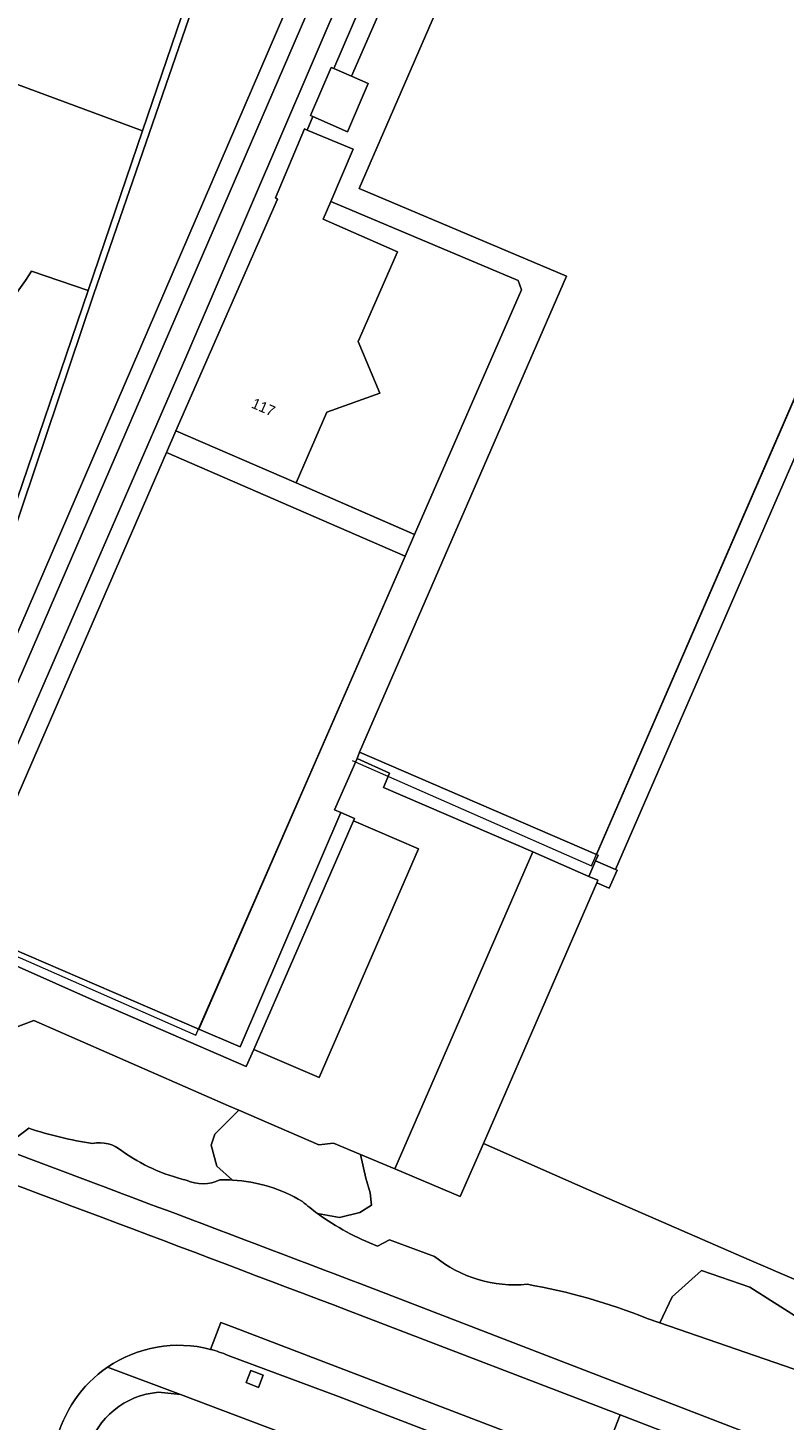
# Model space of a CAD drawing. Header units: metres. Extents: x 151448 to 154749, y 463108 to 465296.
# Tile 245 of 256: x 153652 to 153706, y 463759 to 463858. Entities that reach past the tile are written whole.
import ezdxf
from ezdxf.enums import TextEntityAlignment as Align

# ---------------------------------------------------------------- set-up
doc = ezdxf.new("R2010")
doc.units = ezdxf.units.M
for name, color, linetype, lineweight in [('B-PV-GR-BEPLANTING_CULTUUR_BOSPLANTSOEN-GV', 253, 'Continuous', 9), ('B-PV-GR-BEPLANTING_CULTUUR_HEESTERS-GV', 253, 'Continuous', 9), ('B-PV-GR-GROENVOORZIENING-GV', 253, 'Continuous', 9), ('B-PV-GR-HAAG-GV', 253, 'Continuous', 9), ('B-PV-IE-TERREINAFSCHEIDING_KUNSTMATIG_HEKWERK-G', 253, 'Continuous', 9), ('B-PV-OG-BEBOUWING-GV', 1, 'Continuous', 9), ('B-PV-OG-BEBOUWING-T18', 2, 'Continuous', 9), ('B-PV-OG-TERREIN_BEGROEID-GV', 253, 'Continuous', 9), ('B-PV-OG-TERREIN_ERF-GV', 253, 'Continuous', 9), ('B-PV-VH-GESLOTENVERHARDING_ASFALT-GV', 253, 'Continuous', 9), ('B-PV-VH-GESLOTENVERHARDING_KUNSTSTOF-GV', 253, 'Continuous', 9), ('B-PV-VH-OPENVERHARDING_BETONSTRAATSTEEN-GV', 253, 'Continuous', 9), ('B-PV-VH-OPENVERHARDING_TEGEL-GV', 253, 'Continuous', 9)]:
    doc.layers.add(name, color=color, linetype=linetype, lineweight=lineweight)
doc.styles.add('Drong', font='txt', dxfattribs={"height": 1.8})

msp = doc.modelspace()

# ---------------------------------------------------------------- linework, layer by layer
at = {"layer": 'B-PV-GR-BEPLANTING_CULTUUR_BOSPLANTSOEN-GV', "flags": 128}
msp.add_lwpolyline([(153634.379, 463824.528), (153639.191, 463822.976), (153641.11, 463824.038), (153650.406, 463820.873), (153656.627, 463839.148), (153652.606, 463840.517)], dxfattribs=at)
at = {"layer": 'B-PV-GR-BEPLANTING_CULTUUR_BOSPLANTSOEN-GV'}
msp.add_lwpolyline([(153652.606, 463840.517, -0.109406), (153643.67, 463831.465)], format="xyb", dxfattribs=at)
at = {"layer": 'B-PV-GR-BEPLANTING_CULTUUR_HEESTERS-GV', "flags": 128}
for points in [[(153667.31, 463781.021), (153666.57, 463781.34), (153652.763, 463787.373), (153647.27, 463785.294), (153642.716, 463783.541), (153641.845, 463781.552), (153646.636, 463779.784), (153647.533, 463782.013), (153651.374, 463780.639), (153650.518, 463778.313), (153652.406, 463779.741)], [(153672.888, 463773.696), (153674.444, 463773.411), (153675.879, 463773.759), (153676.706, 463774.281), (153676.619, 463775.151), (153676.314, 463776.195), (153675.932, 463777.878), (153674.009, 463778.675), (153672.99, 463778.567), (153667.31, 463781.021), (153665.615, 463779.326), (153665.354, 463778.543), (153665.746, 463777.064), (153666.854, 463776.071)], [(153666.854, 463776.071), (153665.746, 463777.064), (153665.354, 463778.543), (153665.615, 463779.326), (153667.31, 463781.021)], [(153791.833, 463721.224), (153795.987, 463728.349), (153789.692, 463733.016), (153788.591, 463733.493), (153786.843, 463734.251), (153768.551, 463742.178), (153741.089, 463754.088), (153710.372, 463767.457), (153703.504, 463770.417), (153692.097, 463775.37), (153684.656, 463778.672), (153682.994, 463774.907), (153678.365, 463776.854)], [(153678.365, 463776.854), (153675.932, 463777.878), (153676.314, 463776.195), (153676.619, 463775.151), (153676.706, 463774.281), (153675.879, 463773.759), (153674.444, 463773.411), (153672.888, 463773.696)], [(153677.147, 463771.393), (153677.998, 463771.819), (153681.187, 463770.658)], [(153696.272, 463766.257), (153697.163, 463765.949), (153698.036, 463767.781), (153700.113, 463769.645), (153703.549, 463768.484), (153708.456, 463765.359), (153708.46, 463764.98), (153709.108, 463765.234), (153710.283, 463765.278), (153712.457, 463765.017), (153715.676, 463763.538), (153717.198, 463762.886), (153718.024, 463761.929), (153718.285, 463760.45), (153717.546, 463759.406), (153715.805, 463759.058), (153714.606, 463759.364)]]:
    msp.add_lwpolyline(points, dxfattribs=at)
at = {"layer": 'B-PV-GR-BEPLANTING_CULTUUR_HEESTERS-GV'}
for points in [[(153652.406, 463779.741, 0.038301), (153656.931, 463778.652)], [(153656.931, 463778.652, -0.240504), (153659.002, 463778.142)], [(153659.002, 463778.142, 0.096633), (153663.578, 463776.056)], [(153663.578, 463776.056, 0.223288), (153665.965, 463776.083)], [(153665.965, 463776.083, -0.020229), (153666.854, 463776.071)], [(153666.854, 463776.071, -0.122662), (153671.809, 463774.548)], [(153671.809, 463774.548, 0.01908), (153672.888, 463773.696)], [(153672.888, 463773.696, 0.067454), (153677.147, 463771.393)], [(153681.187, 463770.658, 0.1991), (153687.75, 463768.679)], [(153687.75, 463768.679, -0.052095), (153696.272, 463766.257)]]:
    msp.add_lwpolyline(points, format="xyb", dxfattribs=at)
at = {"layer": 'B-PV-GR-BEPLANTING_CULTUUR_HEESTERS-GV', "flags": 128}
msp.add_lwpolyline([(153697.163, 463765.949), (153707.999, 463762.203), (153708.472, 463763.77), (153708.46, 463764.98), (153708.456, 463765.359), (153703.549, 463768.484), (153700.113, 463769.645), (153698.036, 463767.781)], close=True, dxfattribs=at)
at = {"layer": 'B-PV-GR-GROENVOORZIENING-GV', "flags": 128}
for points in [[(153603.377, 463906.339), (153600.889, 463907.2), (153594.075, 463887.336), (153595.121, 463886.974), (153601.51, 463905.928), (153645.154, 463890.761), (153652.352, 463888.26), (153671.124, 463881.736), (153660.478, 463850.461), (153656.627, 463839.148), (153650.406, 463820.873), (153648.298, 463814.681), (153643.621, 463800.941), (153644.217, 463800.753), (153651.142, 463821.423), (153656.999, 463838.842), (153666.07, 463865.17), (153671.924, 463882.659), (153652.862, 463889.217)], [(153692.607, 463798.7), (153692.786, 463799.11), (153692.671, 463799.16), (153675.867, 463806.397), (153675.686, 463805.963), (153677.992, 463804.925), (153677.554, 463803.91), (153688.149, 463799.335), (153692.128, 463797.6)], [(153669.024, 463762.232), (153668.156, 463762.569), (153667.82, 463761.705), (153668.689, 463761.369)]]:
    msp.add_lwpolyline(points, close=True, dxfattribs=at)
msp.add_lwpolyline([(153648.476, 463792.606), (153657.136, 463788.741), (153667.827, 463784.114), (153668.367, 463785.333), (153675.434, 463801.539), (153675.503, 463801.698), (153674.551, 463802.117), (153667.399, 463785.508), (153664.46, 463786.774), (153647.561, 463794.051)], dxfattribs=at)
at = {"layer": 'B-PV-GR-HAAG-GV', "flags": 128}
msp.add_lwpolyline([(153603.377, 463906.339), (153600.889, 463907.2), (153594.075, 463887.336), (153595.121, 463886.974), (153601.51, 463905.928), (153645.154, 463890.761), (153652.352, 463888.26), (153671.124, 463881.736), (153660.478, 463850.461), (153656.627, 463839.148), (153650.406, 463820.873), (153648.298, 463814.681), (153643.621, 463800.941), (153644.217, 463800.753), (153651.142, 463821.423), (153656.999, 463838.842), (153666.07, 463865.17), (153671.924, 463882.659), (153652.862, 463889.217)], close=True, dxfattribs=at)
for points in [[(153675.434, 463801.539), (153675.503, 463801.698), (153674.551, 463802.117), (153667.399, 463785.508), (153664.46, 463786.774), (153647.561, 463794.051), (153647.425, 463793.737), (153647.128, 463793.055)], [(153648.476, 463792.606), (153657.136, 463788.741), (153667.827, 463784.114), (153668.367, 463785.333), (153675.434, 463801.539)]]:
    msp.add_lwpolyline(points, dxfattribs=at)
at = {"layer": 'B-PV-IE-TERREINAFSCHEIDING_KUNSTMATIG_HEKWERK-G', "flags": 128}
for points in [[(153660.478, 463850.461), (153641.256, 463857.564), (153652.352, 463888.26)], [(153660.478, 463850.461), (153671.124, 463881.736), (153652.352, 463888.26)], [(153690.433, 463879.96), (153675.83, 463846.377)], [(153692.316, 463798.337), (153707.326, 463832.914), (153721.733, 463866.044)], [(153656.627, 463839.148), (153660.478, 463850.461)], [(153675.83, 463846.377), (153690.554, 463840.145)], [(153690.554, 463840.145), (153675.867, 463806.397)], [(153650.406, 463820.873), (153656.627, 463839.148)], [(153662.849, 463829.195), (153647.561, 463794.051)], [(153679.705, 463821.855), (153671.38, 463825.496)], [(153664.267, 463786.331), (153672.423, 463804.998), (153679.096, 463820.302)], [(153675.34, 463805.827), (153692.316, 463798.337)], [(153647.425, 463793.737), (153664.267, 463786.331)], [(153684.656, 463778.672), (153692.097, 463775.37), (153703.504, 463770.417), (153710.372, 463767.457), (153741.089, 463754.088), (153768.551, 463742.178), (153786.843, 463734.251), (153788.591, 463733.493)]]:
    msp.add_lwpolyline(points, dxfattribs=at)
at = {"layer": 'B-PV-OG-BEBOUWING-GV', "flags": 128}
for points in [[(153675.285, 463854.328), (153674.031, 463854.871), (153673.845, 463854.952), (153672.385, 463851.547), (153672.564, 463851.467), (153675.006, 463850.384), (153676.466, 463853.816)], [(153662.849, 463829.195), (153671.38, 463825.496), (153673.558, 463830.52), (153677.308, 463831.854), (153675.766, 463835.515), (153678.554, 463841.875), (153673.283, 463844.185), (153673.825, 463845.454), (153675.411, 463849.168), (153672.155, 463850.517), (153671.952, 463850.601), (153669.897, 463845.709), (153670.039, 463845.607)]]:
    msp.add_lwpolyline(points, close=True, dxfattribs=at)
at = {"layer": 'B-PV-OG-TERREIN_BEGROEID-GV', "flags": 128}
for points in [[(153652.606, 463840.517), (153656.627, 463839.148), (153660.478, 463850.461), (153641.256, 463857.564), (153652.352, 463888.26), (153645.154, 463890.761), (153641.882, 463881.137), (153638.902, 463872.374), (153626.621, 463876.163), (153625.134, 463871.806), (153622.777, 463864.895)], [(153682.287, 463884.96), (153681.898, 463885.095), (153650.665, 463812.661), (153647.53, 463805.391), (153640.047, 463788.035), (153638.216, 463782.928), (153640.336, 463788.415)], [(153643.3, 463792.088), (153647.718, 463802.388), (153651.958, 463812.128), (153651.96, 463812.133), (153680.149, 463877.304), (153682.875, 463883.461)], [(153672.155, 463850.517), (153672.564, 463851.467), (153672.385, 463851.547), (153673.845, 463854.952), (153674.031, 463854.871), (153685.679, 463881.898), (153684.291, 463882.494), (153681.686, 463876.653), (153663.54, 463834.377), (153649.278, 463801.636), (153645.652, 463793.164)], [(153647.128, 463793.055), (153647.425, 463793.737), (153647.561, 463794.051), (153662.181, 463827.66), (153662.849, 463829.195), (153670.039, 463845.607), (153669.897, 463845.709), (153671.952, 463850.601), (153672.155, 463850.517)], [(153652.406, 463779.741), (153650.518, 463778.313), (153657.191, 463775.793)], [(153681.187, 463770.658), (153677.998, 463771.819), (153677.147, 463771.393)], [(153677.122, 463768.254), (153705.8, 463757.212)], [(153707.999, 463762.203), (153697.163, 463765.949), (153696.272, 463766.257)]]:
    msp.add_lwpolyline(points, dxfattribs=at)
msp.add_lwpolyline([(153643.663, 463799.1), (153642.696, 463796.206), (153640.047, 463788.035), (153647.53, 463805.391), (153650.665, 463812.661), (153681.898, 463885.095), (153673.76, 463887.925), (153671.924, 463882.659), (153666.07, 463865.17), (153656.999, 463838.842), (153651.142, 463821.423), (153644.217, 463800.753)], close=True, dxfattribs=at)
at = {"layer": 'B-PV-OG-TERREIN_BEGROEID-GV'}
for points in [[(153643.67, 463831.465, 0.109406), (153652.606, 463840.517)], [(153656.931, 463778.652, -0.038301), (153652.406, 463779.741)], [(153659.002, 463778.142, 0.240504), (153656.931, 463778.652)], [(153663.578, 463776.056, -0.096633), (153659.002, 463778.142)], [(153657.191, 463775.793, -0.001928), (153677.122, 463768.254)], [(153665.965, 463776.083, -0.223288), (153663.578, 463776.056)], [(153666.854, 463776.071, 0.020229), (153665.965, 463776.083)], [(153671.809, 463774.548, 0.122662), (153666.854, 463776.071)], [(153672.888, 463773.696, -0.01908), (153671.809, 463774.548)], [(153677.147, 463771.393, -0.067454), (153672.888, 463773.696)], [(153687.75, 463768.679, -0.1991), (153681.187, 463770.658)], [(153696.272, 463766.257, 0.052095), (153687.75, 463768.679)]]:
    msp.add_lwpolyline(points, format="xyb", dxfattribs=at)
at = {"layer": 'B-PV-OG-TERREIN_ERF-GV', "flags": 128}
for points in [[(153652.352, 463888.26), (153641.256, 463857.564), (153660.478, 463850.461), (153671.124, 463881.736)], [(153674.031, 463854.871), (153675.285, 463854.328), (153687.136, 463881.386), (153685.723, 463881.998), (153685.679, 463881.898)], [(153679.763, 463821.829), (153687.349, 463839.197), (153687.116, 463839.854), (153673.825, 463845.454), (153673.283, 463844.185), (153678.554, 463841.875), (153675.766, 463835.515), (153677.308, 463831.854), (153673.558, 463830.52), (153671.38, 463825.496)], [(153671.38, 463825.496), (153662.849, 463829.195), (153662.181, 463827.66), (153679.096, 463820.302), (153679.763, 463821.829)]]:
    msp.add_lwpolyline(points, close=True, dxfattribs=at)
for points in [[(153723.276, 463865.374), (153694.02, 463798.084), (153694.126, 463798.038), (153693.567, 463796.755), (153692.683, 463797.141), (153687.828, 463785.945), (153684.656, 463778.672), (153692.097, 463775.37), (153703.504, 463770.417), (153710.372, 463767.457)], [(153701.147, 463746.278), (153673.236, 463757.068), (153663.163, 463760.857), (153663.162, 463760.857), (153661.6, 463761.022)]]:
    msp.add_lwpolyline(points, dxfattribs=at)
at = {"layer": 'B-PV-OG-TERREIN_ERF-GV'}
msp.add_lwpolyline([(153661.6, 463761.022, 0.3106), (153656.588, 463756.936)], format="xyb", dxfattribs=at)
at = {"layer": 'B-PV-VH-GESLOTENVERHARDING_ASFALT-GV', "flags": 128}
for points in [[(153682.875, 463883.461), (153680.149, 463877.304), (153651.96, 463812.133), (153651.958, 463812.128), (153647.718, 463802.388), (153643.3, 463792.088)], [(153645.652, 463793.164), (153649.278, 463801.636), (153663.54, 463834.377), (153681.686, 463876.653), (153684.291, 463882.494)], [(153665.285, 463764.064), (153666.026, 463765.981), (153666.966, 463765.618), (153692.911, 463755.686), (153693.593, 463757.485), (153694.361, 463759.428), (153676.207, 463766.378)], [(153693.351, 463755.518), (153692.911, 463755.686), (153666.966, 463765.618), (153666.026, 463765.981), (153665.285, 463764.064)], [(153666.539, 463763.635), (153674.385, 463760.721), (153691.759, 463754.026)]]:
    msp.add_lwpolyline(points, dxfattribs=at)
at = {"layer": 'B-PV-VH-GESLOTENVERHARDING_ASFALT-GV'}
for points in [[(153676.207, 463766.378, 0.001636), (153641.114, 463779.592)], [(153657.996, 463762.8, -0.216855), (153665.285, 463764.064)], [(153665.285, 463764.064, -0.037461), (153666.539, 463763.635)], [(153654.343, 463757.49, -0.18665), (153657.996, 463762.8)]]:
    msp.add_lwpolyline(points, format="xyb", dxfattribs=at)
at = {"layer": 'B-PV-VH-GESLOTENVERHARDING_KUNSTSTOF-GV', "flags": 128}
for points in [[(153721.733, 463866.044), (153721.871, 463866.362), (153690.433, 463879.96), (153675.83, 463846.377), (153690.554, 463840.145), (153675.867, 463806.397), (153692.671, 463799.16)], [(153679.096, 463820.302), (153662.181, 463827.66), (153647.561, 463794.051), (153664.46, 463786.774)]]:
    msp.add_lwpolyline(points, close=True, dxfattribs=at)
at = {"layer": 'B-PV-VH-OPENVERHARDING_BETONSTRAATSTEEN-GV', "flags": 128}
for points in [[(153640.336, 463788.415), (153638.216, 463782.928), (153641.845, 463781.552), (153642.716, 463783.541), (153647.27, 463785.294), (153652.763, 463787.373), (153666.57, 463781.34), (153667.31, 463781.021), (153672.99, 463778.567), (153674.009, 463778.675), (153675.932, 463777.878), (153678.365, 463776.854), (153688.149, 463799.335), (153677.554, 463803.91), (153677.992, 463804.925), (153675.686, 463805.963)], [(153675.686, 463805.963), (153674.081, 463802.325), (153674.551, 463802.117), (153675.503, 463801.698), (153675.434, 463801.539), (153680.041, 463799.55), (153673.007, 463783.348), (153668.367, 463785.333), (153667.827, 463784.114), (153657.136, 463788.741), (153648.476, 463792.606)], [(153699.979, 463757.244), (153694.361, 463759.428), (153693.593, 463757.485), (153692.911, 463755.686), (153693.351, 463755.518), (153698.118, 463753.661)]]:
    msp.add_lwpolyline(points, dxfattribs=at)
for points in [[(153668.367, 463785.333), (153673.007, 463783.348), (153680.041, 463799.55), (153675.434, 463801.539)], [(153688.149, 463799.335), (153678.365, 463776.854), (153682.994, 463774.907), (153684.656, 463778.672), (153687.828, 463785.945), (153692.683, 463797.141), (153692.762, 463797.324), (153692.128, 463797.6)], [(153692.607, 463798.7), (153692.128, 463797.6), (153692.762, 463797.324), (153692.683, 463797.141), (153693.567, 463796.755), (153694.126, 463798.038), (153694.02, 463798.084)]]:
    msp.add_lwpolyline(points, close=True, dxfattribs=at)
at = {"layer": 'B-PV-VH-OPENVERHARDING_TEGEL-GV', "flags": 128}
for points in [[(153672.564, 463851.467), (153672.155, 463850.517), (153675.411, 463849.168), (153673.825, 463845.454), (153687.116, 463839.854), (153687.349, 463839.197), (153679.763, 463821.829), (153679.096, 463820.302), (153664.46, 463786.774), (153667.399, 463785.508), (153674.551, 463802.117), (153674.081, 463802.325), (153675.686, 463805.963), (153675.867, 463806.397), (153690.554, 463840.145), (153675.83, 463846.377), (153690.433, 463879.96), (153687.136, 463881.386), (153675.285, 463854.328), (153676.466, 463853.816), (153675.006, 463850.384)], [(153692.671, 463799.16), (153692.786, 463799.11), (153692.607, 463798.7), (153694.02, 463798.084), (153723.276, 463865.374), (153721.733, 463866.044)], [(153669.024, 463762.232), (153668.689, 463761.369), (153667.82, 463761.705), (153668.156, 463762.569)]]:
    msp.add_lwpolyline(points, close=True, dxfattribs=at)
for points in [[(153657.191, 463775.793), (153650.518, 463778.313), (153651.374, 463780.639), (153647.533, 463782.013), (153646.636, 463779.784), (153641.845, 463781.552), (153641.114, 463779.592)], [(153705.8, 463757.212), (153677.122, 463768.254)], [(153676.207, 463766.378), (153694.361, 463759.428), (153699.979, 463757.244), (153705.052, 463755.246)], [(153657.996, 463762.8), (153663.162, 463760.857), (153663.163, 463760.857), (153673.236, 463757.068), (153701.147, 463746.278)], [(153661.6, 463761.022), (153663.162, 463760.857), (153657.996, 463762.8)], [(153691.759, 463754.026), (153674.385, 463760.721), (153666.539, 463763.635)]]:
    msp.add_lwpolyline(points, dxfattribs=at)
at = {"layer": 'B-PV-VH-OPENVERHARDING_TEGEL-GV'}
for points in [[(153641.114, 463779.592, -0.001636), (153676.207, 463766.378)], [(153677.122, 463768.254, 0.001928), (153657.191, 463775.793)], [(153665.285, 463764.064, 0.216855), (153657.996, 463762.8)], [(153666.539, 463763.635, 0.037461), (153665.285, 463764.064)], [(153657.996, 463762.8, 0.18665), (153654.343, 463757.49)], [(153656.588, 463756.936, -0.3106), (153661.6, 463761.022)]]:
    msp.add_lwpolyline(points, format="xyb", dxfattribs=at)

# ---------------------------------------------------------------- texts
at = {"layer": 'B-PV-OG-BEBOUWING-T18', "style": 'Drong'}
msp.add_text('117', height=0.75, rotation=336.5, dxfattribs=at).set_placement((153669.051, 463830.866), align=Align.MIDDLE)

doc.saveas('drawing.dxf')
